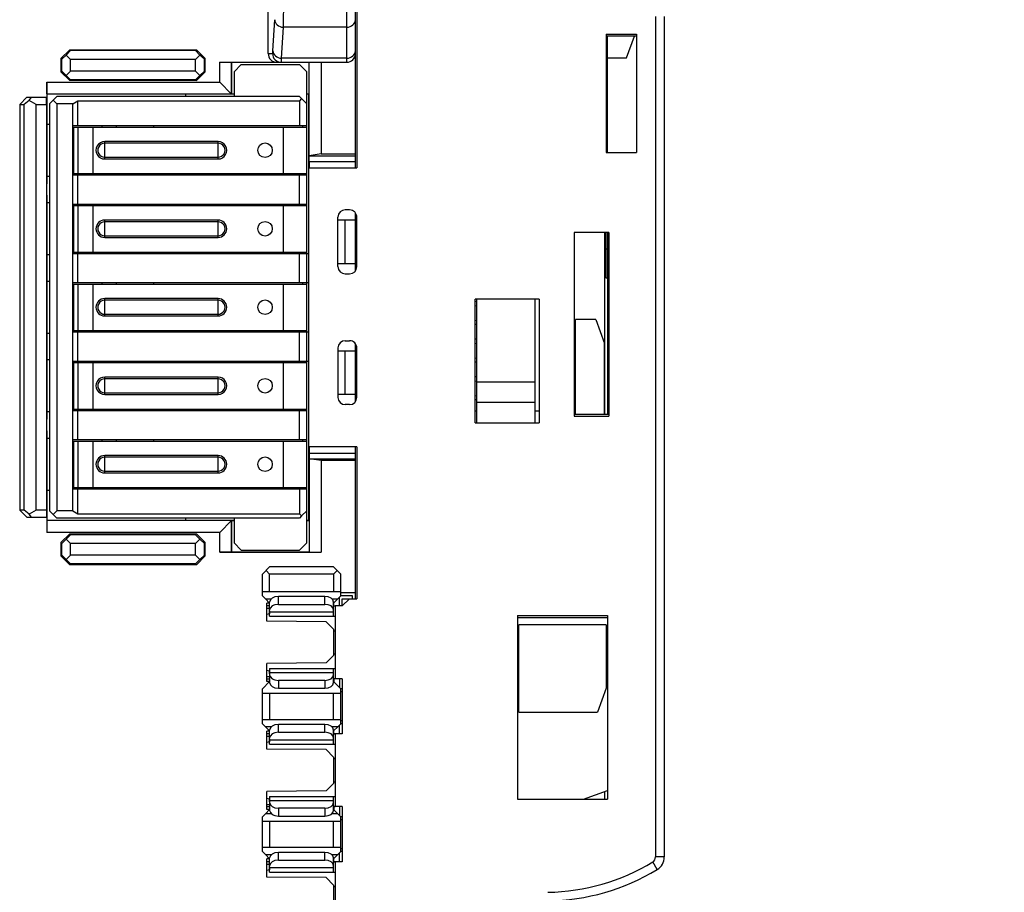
# Model space of a CAD drawing. Extents: x 0 to 183, y 0 to 176.
# Tile 29 of 31: x 115 to 149, y 97 to 127. Entities that reach past the tile are written whole.
import ezdxf

# ---------------------------------------------------------------- set-up
doc = ezdxf.new("R2010")
doc.units = 0
doc.header["$LTSCALE"] = 11.433931
doc.header["$MEASUREMENT"] = 0
doc.layers.get('0').update_dxf_attribs({"linetype": 'CONTINUOUS'})
doc.styles.add('TEXTSTYLE_2', font='txt', dxfattribs={"width": 0.7})
doc.dimstyles.new('DIMSTYLE_1', dxfattribs={"dimtxt": 3.2, "dimasz": 1.9, "dimexe": 1, "dimexo": 0.5, "dimgap": 0.8, "dimtad": 1, "dimdec": 3, "dimtxsty": 'TEXTSTYLE_2', "dimblk": 'OPEN', "dimblk1": 'OPEN', "dimblk2": 'OPEN', "dimcen": 0.09, "dimazin": 3, "dimtp": 0.001969, "dimtm": 0.001969, "dimtfac": 1, "dimtdec": 3, "dimtofl": 0, "dimtmove": 0, "dimatfit": 3, "dimtolj": 1})

# ---------------------------------------------------------------- blocks, each defined once
blk = doc.blocks.new('_OPEN')
at = {"color": 0, "linetype": 'BYBLOCK'}
for p, q in [((0, 0), (-1, 0.263)), ((-1, -0.263), (0, 0)), ((-1, 0), (0, 0))]:
    blk.add_line(p, q, dxfattribs=at)
blk = doc.blocks.new('*D4')
at = {"color": 2, "linetype": 'CONTINUOUS'}
for p, q in [((137.732, 138.902), (181.559, 138.902)), ((181.559, 138.902), (183.359, 138.902)), ((182.359, 138.902), (182.359, 79.152)), ((182.359, 19.402), (182.359, 79.152)), ((137.732, 19.402), (181.559, 19.402)), ((181.559, 19.402), (183.359, 19.402))]:
    blk.add_line(p, q, dxfattribs=at)
at = {"color": 2, "linetype": 'CONTINUOUS', "xscale": 1.9, "yscale": 1.9, "zscale": 1.9}
for p, rotation in [((182.359, 138.902), 90), ((182.359, 19.402), 270)]:
    blk.add_blockref('_OPEN', p, dxfattribs=dict(at, rotation=rotation))
at = {"color": 2, "linetype": 'CONTINUOUS', "insert": (178.359, 79.182), "char_height": 3.2, "width": 6.72, "attachment_point": 2, "rotation": 90, "style": 'TEXTSTYLE_2'}
blk.add_mtext('120', dxfattribs=at)

msp = doc.modelspace()

# ---------------------------------------------------------------- linework, layer by layer
at = {"color": 7, "linetype": 'CONTINUOUS'}
for p, q in [((126.9072, 122.1273), (126.9072, 132.0523)), ((126.9575, 132.0523), (126.9575, 122.1273)), ((126.6075, 125.7522), (126.6075, 131.1521)), ((123.9072, 126.0523), (123.9072, 129.6521)), ((124.0678, 126.1519), (124.1298, 127.2181)), ((137.2322, 127.3287), (137.2322, 98.419)), ((137.5322, 127.3287), (137.5322, 98.419)), ((124.3675, 125.8945), (124.4295, 126.9608)), ((126.6075, 126.9608), (124.4295, 126.9608)), ((135.5324, 126.7237), (135.5324, 122.6523)), ((135.5324, 126.7237), (136.5824, 126.7227)), ((136.5824, 126.7227), (136.5824, 122.6523)), ((136.5824, 126.6528), (135.5324, 126.6538)), ((135.5823, 122.6523), (135.5823, 126.6538)), ((136.2324, 125.9021), (136.5056, 126.6528)), ((117.077, 126.1829), (116.7769, 125.8828)), ((117.1045, 126.1549), (116.956, 126.0034)), ((117.077, 126.1829), (121.4378, 126.1829)), ((117.1045, 126.1549), (117.077, 126.1829)), ((121.4099, 126.1549), (117.1045, 126.1549)), ((121.4099, 126.1549), (121.4378, 126.1829)), ((121.4099, 126.1549), (121.5587, 126.0034)), ((121.4378, 126.1829), (121.7378, 125.8828)), ((123.9072, 126.0523), (124.055, 126.0523)), ((116.7769, 125.8828), (116.7769, 125.4215)), ((116.8048, 125.8549), (116.7769, 125.8828)), ((116.8048, 125.8549), (116.956, 126.0034)), ((116.8048, 125.4494), (116.8048, 125.8549)), ((116.956, 126.0034), (117.1073, 125.8521)), ((117.1073, 125.4522), (117.1073, 125.8521)), ((121.4075, 125.8521), (117.1073, 125.8521)), ((121.5587, 126.0034), (121.4075, 125.8521)), ((121.4075, 125.4522), (121.4075, 125.8521)), ((121.7099, 125.8549), (121.5587, 126.0034)), ((121.7099, 125.8549), (121.7378, 125.8828)), ((121.7099, 125.4494), (121.7099, 125.8549)), ((121.7378, 125.4215), (121.7378, 125.8828)), ((122.2374, 125.0722), (122.2374, 125.7522)), ((122.2374, 125.7522), (126.6075, 125.7522)), ((122.6436, 125.746), (122.2374, 125.7522)), ((122.6436, 124.666), (122.6436, 125.746)), ((122.6436, 125.746), (122.6491, 125.7405)), ((122.6491, 125.7405), (122.6491, 124.6605)), ((125.3156, 125.7405), (122.6491, 125.7405)), ((126.6075, 125.8945), (124.3675, 125.8945)), ((125.3211, 125.746), (125.3156, 125.7405)), ((125.3156, 124.6605), (125.3156, 125.7405)), ((125.3211, 125.746), (125.7273, 125.7522)), ((125.3211, 122.5393), (125.3211, 125.746)), ((125.7273, 125.7522), (125.7273, 122.6021)), ((135.5823, 125.9021), (136.2324, 125.9021)), ((116.8048, 125.4494), (116.7769, 125.4215)), ((116.7769, 125.4215), (117.077, 125.1218)), ((116.8048, 125.4494), (116.956, 125.3009)), ((116.956, 125.3009), (117.1073, 125.4522)), ((121.4075, 125.4522), (117.1073, 125.4522)), ((121.5587, 125.3009), (121.4075, 125.4522)), ((121.4378, 125.1218), (121.7378, 125.4215)), ((121.7099, 125.4494), (121.5587, 125.3009)), ((121.7099, 125.4494), (121.7378, 125.4215)), ((122.7325, 125.427), (122.9822, 125.6771)), ((122.7325, 125.427), (122.7325, 124.5771)), ((122.9822, 125.6771), (124.9824, 125.6771)), ((125.2322, 125.427), (124.9824, 125.6771)), ((125.2322, 109.2272), (125.2322, 125.427)), ((116.2936, 124.666), (116.2873, 125.0722)), ((116.2873, 125.0722), (116.2873, 124.5523)), ((116.2873, 125.0722), (122.2374, 125.0722)), ((117.1045, 125.1497), (116.956, 125.3009)), ((117.1045, 125.1497), (117.077, 125.1218)), ((121.4378, 125.1218), (117.077, 125.1218)), ((121.4099, 125.1497), (117.1045, 125.1497)), ((121.4099, 125.1497), (121.5587, 125.3009)), ((121.4099, 125.1497), (121.4378, 125.1218)), ((122.6491, 124.6605), (122.2374, 125.0722)), ((116.2936, 124.666), (122.6436, 124.666)), ((116.2936, 124.666), (116.3074, 124.6522)), ((115.6073, 124.5523), (115.3572, 124.3022)), ((115.6803, 124.4438), (115.507, 124.3022)), ((115.6073, 124.5523), (116.2873, 124.5523)), ((115.6803, 124.4438), (115.7637, 124.5523)), ((115.9253, 124.3022), (115.6803, 124.4438)), ((116.2784, 124.3022), (116.2808, 124.5523)), ((116.3074, 121.5758), (116.3074, 124.6522)), ((122.7325, 124.6522), (116.3074, 124.6522)), ((116.5072, 124.4521), (116.3825, 124.327)), ((116.3825, 124.327), (116.3825, 110.3272)), ((116.5072, 124.4521), (116.6322, 124.5771)), ((116.5072, 124.4521), (116.6322, 124.327)), ((124.9824, 124.5771), (116.6322, 124.5771)), ((116.6322, 124.327), (116.6322, 110.3272)), ((117.1824, 124.327), (116.6322, 124.327)), ((117.1824, 124.327), (117.3557, 124.4273)), ((117.1824, 110.3272), (117.1824, 124.327)), ((117.3557, 123.577), (117.3557, 124.4273)), ((117.3557, 124.4273), (124.9824, 124.4273)), ((121.0574, 124.6522), (121.0574, 124.5771)), ((122.7325, 124.6605), (122.6491, 124.6605)), ((125.0572, 124.502), (124.9824, 124.5771)), ((125.0572, 124.502), (124.9824, 124.4273)), ((124.9824, 124.4273), (124.9824, 123.577)), ((125.2322, 124.327), (125.0572, 124.502)), ((125.3156, 124.6605), (125.2322, 124.6605)), ((125.3073, 124.6522), (125.2322, 124.6522)), ((125.3156, 124.6605), (125.3073, 124.6522)), ((125.3073, 110.0023), (125.3073, 124.6522)), ((115.3572, 124.3022), (115.3572, 110.3523)), ((115.3572, 124.3022), (115.507, 124.3022)), ((115.507, 110.3523), (115.507, 124.3022)), ((115.9253, 110.3523), (115.9253, 124.3022)), ((115.9253, 124.3022), (116.2784, 124.3022)), ((116.2784, 124.3022), (116.2784, 110.3523)), ((116.3074, 123.6273), (116.3825, 123.6273)), ((117.1824, 123.577), (125.2322, 123.577)), ((117.1831, 123.527), (125.2322, 123.527)), ((117.2175, 121.9272), (117.2175, 123.527)), ((117.3657, 121.9272), (117.3657, 123.527)), ((117.8824, 121.9272), (117.8824, 123.527)), ((118.1822, 123.577), (118.1822, 123.527)), ((118.6824, 123.527), (118.6824, 123.577)), ((119.9622, 123.577), (119.9622, 123.527)), ((124.4323, 121.9272), (124.4323, 123.527)), ((125.0954, 123.527), (125.0954, 123.577)), ((118.2824, 122.427), (118.2824, 123.0272)), ((122.1823, 123.0272), (118.2824, 123.0272)), ((122.1823, 122.427), (122.1823, 123.0272)), ((122.1823, 122.9672), (118.2824, 122.9672)), ((135.5324, 122.6523), (136.5824, 122.6523)), ((118.2824, 122.4873), (122.1823, 122.4873)), ((118.2824, 122.427), (122.1823, 122.427)), ((125.3197, 122.3402), (125.3211, 122.5393)), ((125.3197, 122.3402), (125.3197, 122.1273)), ((125.3197, 122.3402), (126.9072, 122.3402)), ((125.7273, 122.6021), (125.3211, 122.5407)), ((125.3211, 122.5393), (126.9072, 122.5393)), ((125.7273, 122.6021), (126.9072, 122.6021)), ((125.3073, 122.1273), (126.9575, 122.1273)), ((116.3825, 121.8272), (116.3074, 121.8272)), ((117.1824, 121.8772), (125.2322, 121.8772)), ((117.1831, 121.9272), (125.2322, 121.9272)), ((117.3557, 120.8771), (117.3557, 121.8772)), ((118.1822, 121.9272), (118.1822, 121.8772)), ((118.6824, 121.8772), (118.6824, 121.9272)), ((119.9622, 121.9272), (119.9622, 121.8772)), ((124.9824, 120.8771), (124.9824, 121.8772)), ((125.0954, 121.9272), (125.0954, 121.8772)), ((116.3074, 113.4756), (116.3074, 121.1789)), ((116.3074, 120.927), (116.3825, 120.927)), ((117.1824, 120.8771), (125.2322, 120.8771)), ((117.1831, 120.8271), (125.2322, 120.8271)), ((117.2175, 119.2272), (117.2175, 120.8271)), ((117.3657, 119.2272), (117.3657, 120.8271)), ((117.8824, 119.2272), (117.8824, 120.8271)), ((118.1822, 120.8771), (118.1822, 120.8271)), ((118.6824, 120.8271), (118.6824, 120.8771)), ((119.9622, 120.8771), (119.9622, 120.8271)), ((124.4323, 119.2272), (124.4323, 120.8271)), ((125.0954, 120.8271), (125.0954, 120.8771)), ((126.7074, 120.6773), (126.5572, 120.6773)), ((118.2824, 119.7271), (118.2824, 120.3272)), ((122.1823, 120.3272), (118.2824, 120.3272)), ((122.1823, 120.2673), (118.2824, 120.2673)), ((122.1823, 119.7271), (122.1823, 120.3272)), ((126.3074, 118.727), (126.3074, 120.4271)), ((126.9072, 120.3272), (126.3074, 120.3272)), ((126.5572, 118.8273), (126.5572, 120.3272)), ((126.9072, 118.5771), (126.9072, 120.577)), ((126.9575, 118.7263), (126.9575, 120.4282)), ((118.2824, 119.7871), (122.1823, 119.7871)), ((118.2824, 119.7271), (122.1823, 119.7271)), ((135.6323, 119.9021), (134.4323, 119.9021)), ((134.4323, 119.9021), (134.4323, 113.5797)), ((135.4824, 119.9021), (135.4824, 113.652)), ((135.5324, 118.3301), (135.5324, 119.9021)), ((135.5823, 119.9021), (135.5823, 113.652)), ((135.6323, 119.9021), (135.6323, 113.5807)), ((135.5823, 119.3302), (135.5324, 119.3302)), ((116.3825, 119.1273), (116.3074, 119.1273)), ((117.1824, 119.1773), (125.3073, 119.1773)), ((117.1831, 119.2272), (125.2322, 119.2272)), ((117.3557, 118.1772), (117.3557, 119.1773)), ((118.1822, 119.2272), (118.1822, 119.1773)), ((118.6824, 119.1773), (118.6824, 119.2272)), ((119.9622, 119.2272), (119.9622, 119.1773)), ((124.9824, 118.1772), (124.9824, 119.1773)), ((125.0954, 119.2272), (125.0954, 119.1773)), ((126.3074, 118.8273), (126.9072, 118.8273)), ((126.5572, 118.4772), (126.7074, 118.4772)), ((135.5823, 118.3301), (135.5324, 118.3301)), ((116.3074, 118.2271), (116.3825, 118.2271)), ((117.1824, 118.1772), (125.3073, 118.1772)), ((117.1831, 118.1272), (125.2322, 118.1272)), ((117.2175, 116.5273), (117.2175, 118.1272)), ((117.3657, 116.5273), (117.3657, 118.1272)), ((117.8824, 116.5273), (117.8824, 118.1272)), ((118.1822, 118.1772), (118.1822, 118.1272)), ((118.6824, 118.1272), (118.6824, 118.1772)), ((119.9622, 118.1772), (119.9622, 118.1272)), ((124.4323, 116.5273), (124.4323, 118.1272)), ((125.0954, 118.1272), (125.0954, 118.1772)), ((118.2824, 117.0272), (118.2824, 117.6273)), ((122.1823, 117.6273), (118.2824, 117.6273)), ((122.1823, 117.567), (118.2824, 117.567)), ((122.1823, 117.0272), (122.1823, 117.6273)), ((133.2324, 117.6022), (131.0324, 117.6022)), ((131.0324, 113.3523), (131.0324, 117.6022)), ((131.0823, 113.3523), (131.0823, 117.6022)), ((133.0822, 117.6022), (133.0822, 113.3523)), ((133.2324, 117.6022), (133.2324, 113.3523)), ((131.0317, 117.5374), (131.0823, 117.5305)), ((131.0823, 117.3737), (131.0317, 117.3669)), ((118.2824, 117.0871), (122.1823, 117.0871)), ((118.2824, 117.0272), (122.1823, 117.0272)), ((135.1775, 116.9021), (134.4823, 116.9021)), ((134.4823, 113.652), (134.4823, 116.9021)), ((135.1775, 116.9021), (135.4772, 116.0781)), ((131.0823, 116.8694), (131.0324, 116.8625)), ((131.0324, 116.7471), (131.0823, 116.7402)), ((116.3825, 116.427), (116.3074, 116.427)), ((117.1824, 116.477), (125.3073, 116.477)), ((117.1831, 116.5273), (125.2322, 116.5273)), ((117.3557, 115.4772), (117.3557, 116.477)), ((118.1822, 116.5273), (118.1822, 116.477)), ((118.6824, 116.477), (118.6824, 116.5273)), ((119.9622, 116.5273), (119.9622, 116.477)), ((124.9824, 115.4772), (124.9824, 116.477)), ((125.0954, 116.5273), (125.0954, 116.477)), ((131.0317, 116.2427), (131.082, 116.2359)), ((126.3074, 115.9272), (126.3074, 114.227)), ((126.5572, 116.1773), (126.7074, 116.1773)), ((126.9072, 114.0771), (126.9072, 116.077)), ((126.9575, 114.2263), (126.9575, 115.9282)), ((131.0827, 116.0791), (131.0324, 116.0722)), ((135.4772, 113.652), (135.4772, 116.0781)), ((116.3074, 115.5272), (116.3825, 115.5272)), ((126.3074, 115.8273), (126.9072, 115.8273)), ((126.5572, 114.3273), (126.5572, 115.8273)), ((131.0823, 115.5747), (131.0317, 115.5675)), ((117.1824, 115.4772), (125.3073, 115.4772)), ((117.1831, 115.4273), (125.2322, 115.4273)), ((117.2175, 113.827), (117.2175, 115.4273)), ((117.3657, 113.827), (117.3657, 115.4273)), ((117.8824, 113.827), (117.8824, 115.4273)), ((118.1822, 115.4772), (118.1822, 115.4273)), ((118.6824, 115.4273), (118.6824, 115.4772)), ((119.9622, 115.4772), (119.9622, 115.4273)), ((124.4323, 113.827), (124.4323, 115.4273)), ((125.0954, 115.4273), (125.0954, 115.4772)), ((131.0317, 115.4524), (131.0823, 115.4455)), ((118.2824, 114.3273), (118.2824, 114.9271)), ((122.1823, 114.9271), (118.2824, 114.9271)), ((122.1823, 114.8671), (118.2824, 114.8671)), ((122.1823, 114.3273), (122.1823, 114.9271)), ((131.0324, 114.9477), (131.0823, 114.9408)), ((131.0823, 114.7844), (131.032, 114.7775)), ((133.0822, 114.752), (131.0823, 114.752)), ((118.2824, 114.3872), (122.1823, 114.3872)), ((118.2824, 114.3273), (122.1823, 114.3273)), ((126.9072, 114.3273), (126.3074, 114.3273)), ((131.0816, 114.2797), (131.0313, 114.2728)), ((117.1831, 113.827), (125.2322, 113.827)), ((118.1822, 113.827), (118.1822, 113.7771)), ((118.6824, 113.7771), (118.6824, 113.827)), ((119.9622, 113.827), (119.9622, 113.7771)), ((125.0954, 113.827), (125.0954, 113.7771)), ((126.7074, 113.9772), (126.5572, 113.9772)), ((131.0317, 114.1578), (131.082, 114.1509)), ((133.0822, 114.052), (131.0823, 114.052)), ((116.3825, 113.7271), (116.3074, 113.7271)), ((117.1824, 113.7771), (125.2322, 113.7771)), ((117.3557, 112.7773), (117.3557, 113.7771)), ((124.9824, 112.7773), (124.9824, 113.7771)), ((131.0823, 113.7523), (131.0324, 113.7523)), ((133.2324, 113.7523), (133.0822, 113.7523)), ((134.4323, 113.652), (135.6323, 113.652)), ((134.4323, 113.5797), (135.6323, 113.5807)), ((131.0324, 113.3523), (133.2324, 113.3523)), ((116.3074, 110.0023), (116.3074, 113.0787)), ((116.3074, 112.8273), (116.3825, 112.8273)), ((117.1824, 112.7773), (125.2322, 112.7773)), ((117.1831, 112.727), (125.2322, 112.727)), ((117.2175, 111.1271), (117.2175, 112.727)), ((117.3657, 111.1271), (117.3657, 112.727)), ((117.8824, 111.1271), (117.8824, 112.727)), ((118.1822, 112.7773), (118.1822, 112.727)), ((118.6824, 112.727), (118.6824, 112.7773)), ((119.9622, 112.7773), (119.9622, 112.727)), ((124.4323, 111.1271), (124.4323, 112.727)), ((125.0954, 112.727), (125.0954, 112.7773)), ((126.9575, 112.5272), (125.3073, 112.5272)), ((125.3197, 112.5272), (125.3197, 112.3143)), ((126.9072, 107.302), (126.9072, 112.5272)), ((126.9575, 112.5272), (126.9575, 107.302)), ((118.2824, 111.627), (118.2824, 112.2271)), ((122.1823, 112.2271), (118.2824, 112.2271)), ((122.1823, 112.1672), (118.2824, 112.1672)), ((122.1823, 111.627), (122.1823, 112.2271)), ((125.3197, 112.3143), (126.9072, 112.3143)), ((125.3197, 112.3143), (125.3211, 112.1148)), ((125.3211, 112.1148), (126.9072, 112.1148)), ((125.3211, 112.1148), (125.3211, 108.9081)), ((125.7273, 112.0521), (125.3211, 112.1138)), ((126.9072, 112.0521), (125.7273, 112.0521)), ((125.7273, 112.0521), (125.7273, 108.9019)), ((118.2824, 111.6873), (122.1823, 111.6873)), ((118.2824, 111.627), (122.1823, 111.627)), ((117.1831, 111.1271), (125.2322, 111.1271)), ((118.1822, 111.1271), (118.1822, 111.0772)), ((118.6824, 111.0772), (118.6824, 111.1271)), ((119.9622, 111.1271), (119.9622, 111.0772)), ((125.0954, 111.1271), (125.0954, 111.0772)), ((116.3825, 111.0272), (116.3074, 111.0272)), ((117.1824, 111.0772), (125.2322, 111.0772)), ((117.3557, 110.2272), (117.3557, 111.0772)), ((124.9824, 111.0772), (124.9824, 110.2272)), ((115.507, 110.3523), (115.3572, 110.3523)), ((115.3572, 110.3523), (115.6073, 110.1022)), ((115.6803, 110.2107), (115.507, 110.3523)), ((115.6073, 110.1022), (116.2873, 110.1022)), ((115.9253, 110.3523), (115.6803, 110.2107)), ((115.7637, 110.1022), (115.6803, 110.2107)), ((116.2784, 110.3523), (115.9253, 110.3523)), ((116.2784, 110.3523), (116.2808, 110.1022)), ((116.2873, 110.1022), (116.2873, 109.582)), ((116.5072, 110.2021), (116.3825, 110.3272)), ((116.5072, 110.2021), (116.6322, 110.3272)), ((116.5072, 110.2021), (116.6322, 110.077)), ((117.1824, 110.3272), (116.6322, 110.3272)), ((117.1824, 110.3272), (117.3557, 110.2272)), ((117.3557, 110.2272), (124.9824, 110.2272)), ((125.0572, 110.1521), (124.9824, 110.2272)), ((125.0572, 110.1521), (124.9824, 110.077)), ((125.2322, 110.3272), (125.0572, 110.1521)), ((116.2936, 109.9882), (116.2873, 109.582)), ((116.2936, 109.9882), (116.3074, 110.0023)), ((122.6436, 109.9882), (116.2936, 109.9882)), ((116.3074, 110.0023), (122.7325, 110.0023)), ((124.9824, 110.077), (116.6322, 110.077)), ((121.0574, 110.077), (121.0574, 110.0023)), ((122.6436, 109.9882), (122.2374, 109.582)), ((122.6491, 109.994), (122.6436, 109.9882)), ((122.6436, 108.9081), (122.6436, 109.9882)), ((122.6491, 109.994), (122.7325, 109.994)), ((122.6491, 109.994), (122.6491, 108.914)), ((122.7325, 110.077), (122.7325, 109.2272)), ((125.2322, 110.0023), (125.3073, 110.0023)), ((125.2322, 109.994), (125.3156, 109.994)), ((125.3156, 109.994), (125.3073, 110.0023)), ((125.3156, 109.994), (125.3156, 108.914)), ((122.2374, 109.582), (116.2873, 109.582)), ((117.077, 109.5327), (116.7769, 109.2327)), ((117.1045, 109.5048), (116.956, 109.3536)), ((117.077, 109.5327), (121.4378, 109.5327)), ((117.1045, 109.5048), (117.077, 109.5327)), ((121.4099, 109.5048), (117.1045, 109.5048)), ((121.4099, 109.5048), (121.4378, 109.5327)), ((121.4099, 109.5048), (121.5587, 109.3536)), ((121.4378, 109.5327), (121.7378, 109.2327)), ((122.2374, 108.9019), (122.2374, 109.582)), ((116.7769, 109.2327), (116.7769, 108.7717)), ((116.8048, 109.2048), (116.7769, 109.2327)), ((116.8048, 109.2048), (116.956, 109.3536)), ((116.8048, 108.7996), (116.8048, 109.2048)), ((116.956, 109.3536), (117.1073, 109.202)), ((121.4075, 109.202), (117.1073, 109.202)), ((117.1073, 108.802), (117.1073, 109.202)), ((121.5587, 109.3536), (121.4075, 109.202)), ((121.4075, 108.802), (121.4075, 109.202)), ((121.7099, 109.2048), (121.5587, 109.3536)), ((121.7099, 109.2048), (121.7378, 109.2327)), ((121.7099, 108.7996), (121.7099, 109.2048)), ((121.7378, 108.7717), (121.7378, 109.2327)), ((122.9822, 108.977), (122.7325, 109.2272)), ((125.2322, 109.2272), (124.9824, 108.977)), ((116.8048, 108.7996), (116.7769, 108.7717)), ((116.7769, 108.7717), (117.077, 108.4716)), ((116.8048, 108.7996), (116.956, 108.6508)), ((116.956, 108.6508), (117.1073, 108.802)), ((121.4075, 108.802), (117.1073, 108.802)), ((121.5587, 108.6508), (121.4075, 108.802)), ((121.4378, 108.4716), (121.7378, 108.7717)), ((121.7099, 108.7996), (121.5587, 108.6508)), ((121.7099, 108.7996), (121.7378, 108.7717)), ((122.6436, 108.9081), (122.2374, 108.9019)), ((122.2374, 108.9019), (125.7273, 108.9019)), ((122.6436, 108.9081), (122.6491, 108.914)), ((122.6491, 108.914), (125.3156, 108.914)), ((122.9822, 108.977), (124.9824, 108.977)), ((125.3211, 108.9081), (125.3156, 108.914)), ((125.3211, 108.9081), (125.7273, 108.9019)), ((117.1045, 108.4996), (116.956, 108.6508)), ((117.1045, 108.4996), (117.077, 108.4716)), ((121.4378, 108.4716), (117.077, 108.4716)), ((121.4099, 108.4996), (117.1045, 108.4996)), ((121.4099, 108.4996), (121.5587, 108.6508)), ((121.4099, 108.4996), (121.4378, 108.4716)), ((123.7074, 108.1523), (123.9572, 108.402)), ((123.7074, 107.4023), (123.7074, 108.1523)), ((123.9572, 108.1523), (123.8325, 108.2773)), ((126.1572, 108.402), (123.9572, 108.402)), ((126.1572, 108.1523), (123.9572, 108.1523)), ((123.9572, 107.5521), (123.9572, 108.1523)), ((126.2823, 108.2773), (126.1572, 108.402)), ((126.1572, 108.1523), (126.2823, 108.2773)), ((126.1572, 108.1523), (126.1572, 107.5521)), ((126.4073, 108.1523), (126.2823, 108.2773)), ((126.4073, 107.4023), (126.4073, 108.1523)), ((123.7074, 107.5521), (126.4073, 107.5521)), ((123.8108, 107.2986), (123.7074, 107.4023)), ((126.4073, 107.4023), (126.3036, 107.2986)), ((126.9072, 107.5022), (126.4073, 107.5022)), ((126.807, 107.4023), (126.4073, 107.4023)), ((126.807, 107.302), (126.807, 107.4023)), ((123.8108, 107.2986), (124.0151, 107.2986)), ((123.9568, 107.1529), (123.8108, 107.2986)), ((123.9572, 107.1522), (123.8569, 107.1522)), ((123.8569, 106.5289), (123.8569, 107.1522)), ((123.9572, 107.0522), (123.8569, 107.0522)), ((123.9572, 106.7002), (123.9572, 107.1845)), ((125.8572, 107.3775), (124.2569, 107.3775)), ((124.2569, 107.1091), (124.2569, 107.3775)), ((124.2569, 107.1091), (125.8572, 107.1091)), ((125.8572, 107.1091), (125.8572, 107.3775)), ((126.099, 107.2986), (126.3036, 107.2986)), ((126.1572, 106.7002), (126.1572, 107.1845)), ((126.2072, 107.0502), (126.1572, 107.0502)), ((126.1575, 107.1525), (126.3036, 107.2986)), ((126.1658, 107.0522), (126.1658, 107.1604)), ((126.1658, 107.0522), (126.2068, 107.0522)), ((126.4573, 107.0522), (126.2072, 107.0522)), ((126.2072, 107.0522), (126.2072, 104.5521)), ((126.357, 107.0522), (126.357, 107.352)), ((126.7074, 107.302), (126.4573, 107.0522)), ((126.4573, 107.302), (126.9575, 107.302)), ((126.4573, 107.0522), (126.4573, 107.302)), ((123.8569, 106.9754), (123.9572, 106.9765)), ((123.9572, 106.7822), (123.8569, 106.758)), ((123.9555, 106.8831), (123.9555, 106.7818)), ((123.9572, 106.8521), (126.1572, 106.8521)), ((132.4824, 106.726), (135.5823, 106.7236)), ((132.4824, 106.726), (132.4824, 100.4022)), ((135.5823, 106.7236), (135.5823, 100.4022)), ((125.8981, 106.511), (123.8569, 106.5289)), ((123.9572, 106.7002), (126.2072, 106.7002)), ((125.8981, 106.511), (126.1572, 106.2523)), ((132.4824, 106.6523), (135.5823, 106.6523)), ((135.5324, 106.4022), (132.5324, 106.4022)), ((132.5324, 103.4022), (132.5324, 106.4022)), ((135.5324, 106.4022), (135.5324, 104.2263)), ((126.1572, 106.2523), (126.1572, 105.3521)), ((126.1572, 106.202), (126.2072, 106.202)), ((126.1572, 105.4021), (126.2072, 105.4021)), ((125.8981, 105.0934), (123.8569, 105.0755)), ((123.8569, 104.4522), (123.8569, 105.0755)), ((126.1572, 105.3521), (125.8981, 105.0934)), ((123.8569, 104.8464), (123.9572, 104.8222)), ((123.9555, 104.7209), (123.9555, 104.8226)), ((123.9572, 104.9043), (126.2072, 104.9043)), ((123.9572, 104.9043), (123.9572, 104.4199)), ((126.1572, 104.7523), (123.9572, 104.7523)), ((126.1572, 104.4199), (126.1572, 104.9043)), ((123.9572, 104.4522), (123.7074, 104.2021)), ((123.8569, 104.6286), (123.9572, 104.628)), ((123.8569, 104.5521), (123.9572, 104.5521)), ((123.9572, 104.4522), (123.8569, 104.4522)), ((125.8572, 104.495), (124.2569, 104.495)), ((124.2569, 104.495), (124.2569, 104.2269)), ((125.8572, 104.495), (125.8572, 104.2269)), ((126.1572, 104.5542), (126.2072, 104.5542)), ((126.4073, 104.2021), (126.1572, 104.4522)), ((126.4573, 104.5521), (126.1658, 104.5521)), ((126.1658, 104.5521), (126.1658, 104.444)), ((126.357, 104.5521), (126.357, 104.2524)), ((126.4573, 104.5521), (126.4573, 102.6522)), ((123.7074, 103.0022), (123.7074, 104.2021)), ((123.7074, 104.0523), (126.4073, 104.0523)), ((123.9572, 104.0523), (123.9572, 103.1521)), ((124.2569, 104.2269), (125.8572, 104.2269)), ((126.1572, 103.1521), (126.1572, 104.0523)), ((126.4573, 104.2021), (126.4073, 104.2021)), ((126.4073, 103.0022), (126.4073, 104.2021)), ((126.4573, 104.1022), (126.4073, 104.1022)), ((135.5324, 104.2263), (135.2323, 103.4022)), ((132.5324, 103.4022), (135.2323, 103.4022)), ((123.7074, 103.1521), (126.4073, 103.1521)), ((123.8108, 102.8985), (123.7074, 103.0022)), ((126.4073, 103.0022), (126.3036, 102.8985)), ((126.4573, 103.1021), (126.4073, 103.1021)), ((126.4573, 103.0022), (126.4073, 103.0022)), ((124.0151, 102.8985), (123.8108, 102.8985)), ((123.9568, 102.7528), (123.8108, 102.8985)), ((123.9572, 102.7521), (123.8569, 102.7521)), ((123.8569, 102.1289), (123.8569, 102.7521)), ((123.9572, 102.6522), (123.8569, 102.6522)), ((123.9572, 102.3001), (123.9572, 102.7845)), ((125.8572, 102.9774), (124.2569, 102.9774)), ((124.2569, 102.7094), (124.2569, 102.9774)), ((124.2569, 102.7094), (125.8572, 102.7094)), ((125.8572, 102.7094), (125.8572, 102.9774)), ((126.3036, 102.8985), (126.099, 102.8985)), ((126.1572, 102.3001), (126.1572, 102.7845)), ((126.2072, 102.6501), (126.1572, 102.6501)), ((126.1575, 102.7524), (126.3036, 102.8985)), ((126.1658, 102.6522), (126.1658, 102.7604)), ((126.1658, 102.6522), (126.2068, 102.6522)), ((126.4573, 102.6522), (126.2072, 102.6522)), ((126.2072, 102.6522), (126.2072, 100.1521)), ((126.357, 102.6522), (126.357, 102.9519)), ((123.8569, 102.5757), (123.9572, 102.5764)), ((123.9572, 102.3821), (123.8569, 102.358)), ((123.9555, 102.4834), (123.9555, 102.3817)), ((123.9572, 102.452), (126.1572, 102.452)), ((125.8981, 102.111), (123.8569, 102.1289)), ((123.9572, 102.3001), (126.2072, 102.3001)), ((125.8981, 102.111), (126.1572, 101.8522)), ((126.1572, 101.8522), (126.1572, 100.952)), ((126.1572, 101.8023), (126.2072, 101.8023)), ((126.1572, 100.952), (125.8981, 100.6933)), ((126.1572, 101.0023), (126.2072, 101.0023)), ((125.8981, 100.6933), (123.8569, 100.6754)), ((123.8569, 100.0522), (123.8569, 100.6754)), ((134.7562, 100.4022), (135.5823, 100.703)), ((135.4824, 100.6664), (135.4824, 100.4022)), ((123.8569, 100.4463), (123.9572, 100.4222)), ((123.9555, 100.3212), (123.9555, 100.4225)), ((123.9572, 100.5042), (126.2072, 100.5042)), ((123.9572, 100.5042), (123.9572, 100.0198)), ((126.1572, 100.3522), (123.9572, 100.3522)), ((126.1572, 100.0198), (126.1572, 100.5042)), ((132.4824, 100.4022), (135.5823, 100.4022)), ((123.9568, 100.0515), (123.8108, 99.9057)), ((123.8569, 100.2289), (123.9572, 100.2279)), ((123.8569, 100.1521), (123.9572, 100.1521)), ((123.9572, 100.0522), (123.8569, 100.0522)), ((125.8572, 100.0952), (124.2569, 100.0952)), ((124.2569, 100.0952), (124.2569, 99.8269)), ((125.8572, 100.0952), (125.8572, 99.8269)), ((126.1572, 100.1541), (126.2072, 100.1541)), ((126.1575, 100.0518), (126.3036, 99.9057)), ((126.4573, 100.1521), (126.1658, 100.1521)), ((126.1658, 100.1521), (126.1658, 100.0439)), ((126.357, 100.1521), (126.357, 99.8524)), ((126.4573, 100.1521), (126.4573, 98.2523)), ((123.8108, 99.9057), (123.7074, 99.8021)), ((123.7074, 98.6023), (123.7074, 99.8021)), ((123.7074, 99.6522), (126.4073, 99.6522)), ((124.0151, 99.9057), (123.8108, 99.9057)), ((123.9572, 99.6522), (123.9572, 98.7525)), ((124.2569, 99.8269), (125.8572, 99.8269)), ((126.3036, 99.9057), (126.099, 99.9057)), ((126.1572, 98.7525), (126.1572, 99.6522)), ((126.4073, 99.8021), (126.3036, 99.9057)), ((126.4573, 99.8021), (126.4073, 99.8021)), ((126.4073, 98.6023), (126.4073, 99.8021)), ((126.4573, 99.7022), (126.4073, 99.7022)), ((123.7074, 98.7525), (126.4073, 98.7525)), ((123.8108, 98.4989), (123.7074, 98.6023)), ((126.4073, 98.6023), (126.3036, 98.4989)), ((126.4573, 98.7022), (126.4073, 98.7022)), ((126.4573, 98.6023), (126.4073, 98.6023)), ((123.8108, 98.4989), (124.0151, 98.4989)), ((123.9568, 98.3529), (123.8108, 98.4989)), ((123.9572, 98.3522), (123.8569, 98.3522)), ((123.8569, 97.7286), (123.8569, 98.3522)), ((123.9572, 98.2523), (123.8569, 98.2523)), ((123.9572, 97.9002), (123.9572, 98.3846)), ((125.8572, 98.5775), (124.2569, 98.5775)), ((124.2569, 98.3095), (124.2569, 98.5775)), ((124.2569, 98.3095), (125.8572, 98.3095)), ((125.8572, 98.3095), (125.8572, 98.5775)), ((126.099, 98.4989), (126.3036, 98.4989)), ((126.1572, 97.9002), (126.1572, 98.3846)), ((126.2072, 98.2502), (126.1572, 98.2502)), ((126.1575, 98.3522), (126.3036, 98.4989)), ((126.1658, 98.2523), (126.1658, 98.3604)), ((126.1658, 98.2523), (126.2068, 98.2523)), ((126.4573, 98.2523), (126.2072, 98.2523)), ((126.2072, 98.2523), (126.2072, 95.7518)), ((126.357, 98.2523), (126.357, 98.552)), ((137.2918, 97.9911), (137.1361, 98.2474)), ((137.5322, 98.419), (137.2322, 98.419)), ((123.8569, 98.1758), (123.9572, 98.1765)), ((123.9572, 97.9822), (123.8569, 97.9581)), ((123.9555, 98.0835), (123.9555, 97.9815)), ((123.9572, 98.0525), (126.1572, 98.0525)), ((125.8981, 97.7107), (123.8569, 97.7286)), ((123.9572, 97.9002), (126.2072, 97.9002)), ((125.8981, 97.7107), (126.1572, 97.4523)), ((126.1572, 97.4523), (126.1572, 96.5524)), ((126.1572, 97.402), (126.2072, 97.402))]:
    msp.add_line(p, q, dxfattribs=at)
for centre, radius, start, end in [((98.0158, 127.7286), 26.4256, 358.33487, 0.19434), ((124.2074, 126.0523), 0.3002, 180.00914, 268.79299), ((124.3551, 126.0523), 0.3001, 180.00202, 269.99798), ((126.6072, 126.0522), 0.3, 270.05588, 0.01256), ((123.6818, 125.8741), 0.685, 349.72137, 1.70666), ((118.2824, 122.7271), 0.3001, 89.99663, 270.00337), ((122.1823, 122.7271), 0.3001, 269.99663, 90.00337), ((118.2822, 122.7273), 0.2399, 89.95407, 270.04593), ((122.1825, 122.7273), 0.2399, 269.95407, 90.04593), ((126.5574, 120.4272), 0.25, 90.05416, 180.01862), ((126.7074, 120.4272), 0.2501, 359.99688, 90.00312), ((118.2824, 120.0272), 0.3001, 90, 270), ((118.2824, 120.0272), 0.2401, 89.99579, 270.00421), ((122.1823, 120.0272), 0.3001, 270, 90), ((122.1823, 120.0272), 0.2401, 269.99579, 90.00421), ((126.5574, 118.7272), 0.25, 180.045, 269.96309), ((126.7075, 118.7273), 0.25, 269.97966, 359.93947), ((118.2824, 117.3272), 0.3001, 90, 270), ((118.2822, 117.3271), 0.24, 89.9575, 270.0425), ((122.1823, 117.3272), 0.3001, 270, 90), ((122.1824, 117.3271), 0.24, 269.9575, 90.0425), ((126.5574, 115.9273), 0.25, 90.0471, 180.01687), ((126.7074, 115.9272), 0.2501, 359.99864, 90.01017), ((118.2822, 114.6272), 0.2999, 89.9666, 270.0334), ((118.2822, 114.6272), 0.24, 89.95788, 270.04212), ((122.1824, 114.6272), 0.2999, 269.9666, 90.0334), ((122.1824, 114.6272), 0.24, 269.95788, 90.04212), ((126.5574, 114.2272), 0.25, 180.04546, 269.96263), ((126.7075, 114.2273), 0.25, 269.98012, 359.93901), ((118.2824, 111.9271), 0.3001, 90, 270), ((118.2822, 111.9272), 0.24, 89.95788, 270.04212), ((122.1823, 111.9271), 0.3001, 270, 90), ((122.1824, 111.9272), 0.24, 269.95788, 90.04212), ((133.3996, 104.4099), 7.2068, 271.01297, 301.22961), ((137.0311, 98.4191), 0.5011, 301.34216, 359.98944), ((133.4004, 104.4079), 7.5045, 271.00845, 301.2344)]:
    msp.add_arc(centre, radius, start, end, dxfattribs=at)
for points in [[(124.1298, 127.2181), (124.1329, 127.0779), (124.2662, 126.9635), (124.4295, 126.9608)], [(126.6075, 126.9608), (126.7729, 126.9608), (126.9072, 127.0762), (126.9072, 127.2181)], [(124.055, 126.0523), (124.0595, 126.0523), (124.064, 126.0868), (124.0678, 126.1519)], [(124.0678, 126.1519), (124.0705, 126.0117), (124.2042, 125.8973), (124.3675, 125.8945)], [(126.6075, 125.8945), (126.7729, 125.8945), (126.9072, 126.0099), (126.9072, 126.1519)], [(124.2569, 107.3775), (124.0912, 107.3775), (123.9572, 107.291), (123.9572, 107.1845)], [(124.2569, 107.1091), (124.0912, 107.1091), (123.9572, 107.023), (123.9572, 106.9165)], [(126.1572, 107.1845), (126.1572, 107.291), (126.0229, 107.3775), (125.8572, 107.3775)], [(126.1572, 106.9165), (126.1572, 107.023), (126.0229, 107.1091), (125.8572, 107.1091)], [(126.1655, 107.0519), (126.1624, 107.053), (126.1589, 107.0516), (126.1569, 107.0491)], [(123.9572, 104.6879), (123.9572, 104.5814), (124.0912, 104.495), (124.2569, 104.495)], [(125.8572, 104.495), (126.0229, 104.495), (126.1572, 104.5814), (126.1572, 104.6879)], [(123.9572, 104.4199), (123.9572, 104.3134), (124.0912, 104.2269), (124.2569, 104.2269)], [(125.8572, 104.2269), (126.0229, 104.2269), (126.1572, 104.3134), (126.1572, 104.4199)], [(126.1569, 104.5552), (126.1589, 104.5525), (126.1624, 104.5515), (126.1655, 104.5525)], [(124.2569, 102.9774), (124.0912, 102.9774), (123.9572, 102.8909), (123.9572, 102.7845)], [(124.2569, 102.7094), (124.0912, 102.7094), (123.9572, 102.6229), (123.9572, 102.5164)], [(126.1572, 102.7845), (126.1572, 102.8909), (126.0229, 102.9774), (125.8572, 102.9774)], [(126.1572, 102.5164), (126.1572, 102.6229), (126.0229, 102.7094), (125.8572, 102.7094)], [(126.1655, 102.6518), (126.1624, 102.6529), (126.1589, 102.6518), (126.1569, 102.6491)], [(123.9572, 100.2878), (123.9572, 100.1814), (124.0912, 100.0952), (124.2569, 100.0952)], [(125.8572, 100.0952), (126.0229, 100.0952), (126.1572, 100.1814), (126.1572, 100.2878)], [(123.9572, 100.0198), (123.9572, 99.9133), (124.0912, 99.8269), (124.2569, 99.8269)], [(125.8572, 99.8269), (126.0229, 99.8269), (126.1572, 99.9133), (126.1572, 100.0198)], [(126.1569, 100.1552), (126.1589, 100.1524), (126.1624, 100.1514), (126.1655, 100.1524)], [(124.2569, 98.5775), (124.0912, 98.5775), (123.9572, 98.4914), (123.9572, 98.3846)], [(124.2569, 98.3095), (124.0912, 98.3095), (123.9572, 98.2226), (123.9572, 98.1165)], [(126.1572, 98.3846), (126.1572, 98.4914), (126.0229, 98.5775), (125.8572, 98.5775)], [(126.1572, 98.1165), (126.1572, 98.2226), (126.0229, 98.3095), (125.8572, 98.3095)], [(126.1655, 98.2523), (126.1624, 98.253), (126.1589, 98.2516), (126.1569, 98.2488)], [(137.1361, 98.2474), (137.196, 98.284), (137.2322, 98.3487), (137.2322, 98.419)]]:
    msp.add_open_spline(points, degree=3, dxfattribs=at)
for points in [[(124.0485, 122.7271), (124.0485, 122.8652), (123.9365, 122.9772), (123.7987, 122.9772), (123.6605, 122.9772), (123.5486, 122.8652), (123.5486, 122.7271), (123.5486, 122.5889), (123.6605, 122.4773), (123.7987, 122.4773), (123.9365, 122.4773), (124.0485, 122.5889), (124.0485, 122.7271), (124.0485, 122.7271), (124.0485, 122.7271), (124.0485, 122.7271)], [(124.0485, 120.0272), (124.0485, 120.1653), (123.9365, 120.2773), (123.7987, 120.2773), (123.6605, 120.2773), (123.5486, 120.1653), (123.5486, 120.0272), (123.5486, 119.889), (123.6605, 119.777), (123.7987, 119.777), (123.9365, 119.777), (124.0485, 119.889), (124.0485, 120.0272), (124.0485, 120.0272), (124.0485, 120.0272), (124.0485, 120.0272)], [(124.0485, 117.3272), (124.0485, 117.4654), (123.9365, 117.577), (123.7987, 117.577), (123.6605, 117.577), (123.5486, 117.4654), (123.5486, 117.3272), (123.5486, 117.1891), (123.6605, 117.0771), (123.7987, 117.0771), (123.9365, 117.0771), (124.0485, 117.1891), (124.0485, 117.3272), (124.0485, 117.3272), (124.0485, 117.3272), (124.0485, 117.3272)], [(124.0485, 114.6273), (124.0485, 114.7651), (123.9365, 114.8771), (123.7987, 114.8771), (123.6605, 114.8771), (123.5486, 114.7651), (123.5486, 114.6273), (123.5486, 114.4892), (123.6605, 114.3772), (123.7987, 114.3772), (123.9365, 114.3772), (124.0485, 114.4892), (124.0485, 114.6273), (124.0485, 114.6273), (124.0485, 114.6273), (124.0485, 114.6273)], [(124.0485, 111.9271), (124.0485, 112.0652), (123.9365, 112.1772), (123.7987, 112.1772), (123.6605, 112.1772), (123.5486, 112.0652), (123.5486, 111.9271), (123.5486, 111.7893), (123.6605, 111.6773), (123.7987, 111.6773), (123.9365, 111.6773), (124.0485, 111.7893), (124.0485, 111.9271), (124.0485, 111.9271), (124.0485, 111.9271), (124.0485, 111.9271)]]:
    msp.add_open_spline(points, degree=3, knots=[0, 0, 0, 0, 1, 1, 1, 2, 2, 2, 3, 3, 3, 4, 4, 4, 5, 5, 5, 5], dxfattribs=at)

# ---------------------------------------------------------------- dimensions: what is measured, and where the dimension line sits
at = {"color": 2, "linetype": 'CONTINUOUS'}
dim = msp.add_linear_dim(base=(182.3591, 138.9022), p1=(137.2322, 19.4023), p2=(137.2322, 138.9022), angle=90, text='120', dimstyle='DIMSTYLE_1', dxfattribs=at)
dim.commit()
dim.dimension.update_dxf_attribs({"geometry": '*D4', "text_midpoint": (182.3591, 79.3221), "dimtype": 160})

doc.saveas('drawing.dxf')
